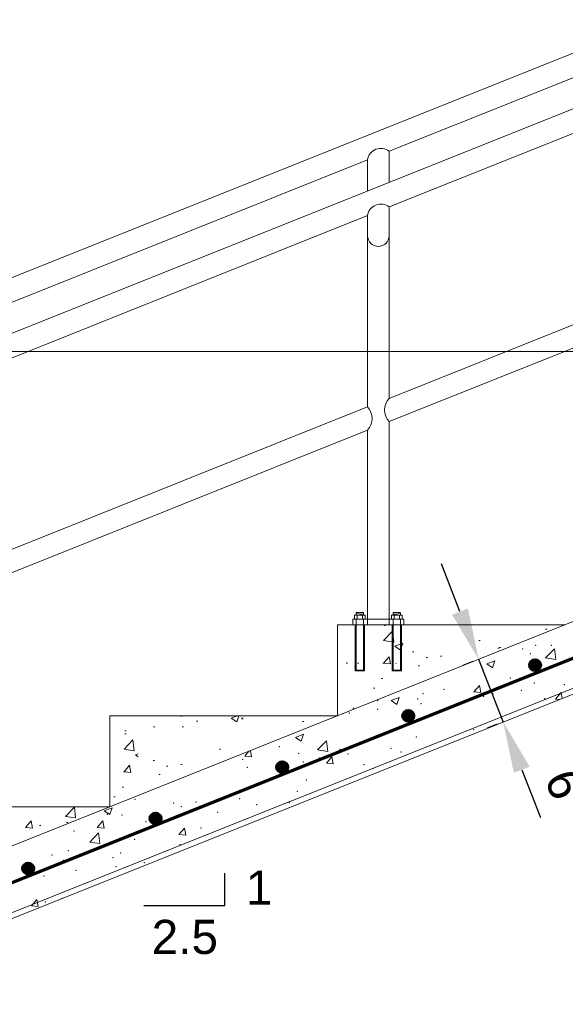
# Model space of a CAD drawing. Header units: feet. Extents: x -981 to -621, y 39 to 285.
# Tile 7 of 19: x -910 to -886, y 208 to 251. Entities that reach past the tile are written whole.
import ezdxf

# ---------------------------------------------------------------- set-up
doc = ezdxf.new("R2010")
doc.units = ezdxf.units.FT
doc.header["$MEASUREMENT"] = 0
doc.linetypes.add('( Border )', pattern=[21.012, 6, -3, 6, -3, 0.012, -3])
doc.linetypes.add('( Dashed )', pattern=[9, 6, -3])
doc.layers.get('DefPoints').update_dxf_attribs({"lineweight": 0})
for name, color, linetype, lineweight in [('C-Detl-Grph-Wt 0', 4, 'Continuous', 0), ('G-ANNO-DIMS', 2, 'Continuous', 0), ('G-ANNO-NOTE', 4, '( Border )', 30), ('G-ANNO-PATT', 250, 'Continuous', 0), ('G-GRID-COOR', 2, 'Continuous', 13), ('S-REIN-RBAR', 1, 'Continuous', 70)]:
    doc.layers.add(name, color=color, linetype=linetype, lineweight=lineweight)
doc.layers.add('G-ANNO-NPLT', color=2, linetype='Continuous', lineweight=0, plot=False)
doc.styles.add("AEC_AC_05ArchDims-CC_1_1'", font='arial.ttf', dxfattribs={"height": 1.5})
doc.styles.add('Style-Arial', font='arial.ttf')
doc.dimstyles.new("AEC_AC_05_Arch-Dims_1_1'", dxfattribs={"dimtxt": 1.5, "dimasz": 2.25, "dimexe": 0.75, "dimexo": 0.75, "dimgap": 0.75, "dimtad": 1, "dimdec": 4, "dimzin": 15, "dimdsep": 46, "dimlunit": 4, "dimtxsty": "AEC_AC_05ArchDims-CC_1_1'", "dimcen": 0.09, "dimclrd": 256, "dimclre": 256, "dimazin": 2, "dimtfac": 0.7, "dimtdec": 4, "dimtix": 1, "dimtmove": 1, "dimatfit": 3, "dimfxl": 1, "dimfrac": 1, "dimtolj": 1, "dimtzin": 15, "dimlwd": 30, "dimlwe": 30, "dimarcsym": 0})

# ---------------------------------------------------------------- blocks, each defined once
blk = doc.blocks.new('*D72')
at = {"layer": 'DefPoints', "color": 0, "transparency": 16777216}
for p in [(-935.558, 269.862, 0), (-855.484, 260.269, 0), (-935.558, 208.705, 0)]:
    blk.add_point(p, dxfattribs=at)
at = {"layer": 'G-ANNO-DIMS', "lineweight": 30, "transparency": 16777216}
for p, q in [((-935.558, 209.455, 0), (-935.558, 270.612, 0)), ((-855.484, 261.019, 0), (-855.484, 270.612, 0)), ((-857.734, 269.862, 0), (-933.308, 269.862, 0))]:
    blk.add_line(p, q, dxfattribs=at)
at = {"layer": 'G-ANNO-DIMS', "transparency": 16777216}
for points in [[(-933.308, 270.237, 0), (-933.308, 269.487, 0), (-935.558, 269.862, 0)], [(-857.734, 270.237, 0), (-857.734, 269.487, 0), (-855.484, 269.862, 0)]]:
    blk.add_solid(points, dxfattribs=at)
at = {"layer": 'G-ANNO-DIMS', "color": 0, "lineweight": 30, "transparency": 16777216, "insert": (-895.521, 271.596, 0), "char_height": 1.5, "attachment_point": 5, "style": "AEC_AC_05ArchDims-CC_1_1'"}
blk.add_mtext('\\A1;DIKE INTERIOR TREADS (SEE TABLE)', dxfattribs=at)
blk = doc.blocks.new('*D78')
at = {"layer": 'DefPoints', "color": 0, "transparency": 16777216}
for p in [(-888.931, 223.356, 0), (-887.853, 220.6, 0), (-888.294, 220.427, 0)]:
    blk.add_point(p, dxfattribs=at)
at = {"layer": 'G-ANNO-DIMS', "lineweight": 30, "transparency": 16777216}
for p, q in [((-890.19, 225.28, 0), (-891.009, 227.376, 0)), ((-889.371, 223.184, 0), (-888.294, 220.427, 0)), ((-889.629, 223.083, 0), (-890.07, 222.911, 0)), ((-888.552, 220.327, 0), (-888.992, 220.154, 0)), ((-887.475, 218.332, 0), (-886.656, 216.236, 0))]:
    blk.add_line(p, q, dxfattribs=at)
at = {"layer": 'G-ANNO-DIMS', "transparency": 16777216}
for points in [[(-889.841, 225.416, 0), (-890.54, 225.143, 0), (-889.371, 223.184, 0)], [(-887.126, 218.468, 0), (-887.824, 218.195, 0), (-888.294, 220.427, 0)]]:
    blk.add_solid(points, dxfattribs=at)
at = {"layer": 'G-ANNO-DIMS', "color": 0, "lineweight": 30, "transparency": 16777216, "insert": (-885.46, 217.342, 0), "char_height": 1.5, "attachment_point": 5, "rotation": 291.3471, "style": "AEC_AC_05ArchDims-CC_1_1'"}
blk.add_mtext('\\A1;6"', dxfattribs=at)

msp = doc.modelspace()

# ---------------------------------------------------------------- hatches: boundary and pattern name
at = {"layer": 'G-ANNO-PATT'}
h = msp.add_hatch(dxfattribs=at)
h.set_pattern_fill('AR-CONC', color=256, style=0, pattern_type=2)
h.set_pattern_definition([(50, (-893.548, 223.0037), (3.5863, -0.3138), [0.375, -4.125]), (355, (-893.548, 223.0037), (-0.6938, 3.761), [0.3, -3.3]), (100.45, (-893.249, 222.9775), (2.8925, 3.4472), [0.3187, -3.5057]), (46.184, (-893.548, 224.0037), (5.3362, -0.8276), [0.5625, -6.1875]), (96.636, (-893.1033, 223.9347), (4.6733, 4.8706), [0.478, -5.2586]), (351.184, (-893.548, 224.0037), (4.6733, 4.8706), [0.45, -4.95]), (21, (-893.048, 223.7537), (2.9845, -2.0131), [0.375, -4.125]), (326, (-893.048, 223.7537), (1.2166, 3.6258), [0.3, -3.3]), (71.45, (-892.7993, 223.586), (4.2011, 1.6127), [0.3187, -3.5057]), (37.5, (-893.548, 223.0037), (0.0608, 1.66447), [0, -3.26, 0, -3.35, 0, -3.3125]), (7.5, (-893.548, 223.0037), (1.31535, 1.97206), [0, -1.91, 0, -3.185, 0, -1.2625]), (327.5, (-894.663, 223.0037), (2.66911, -0.11277), [0, -1.25, 0, -3.9, 0, -5.175]), (317.5, (-895.163, 223.0037), (2.91593, 0.5005), [0, -1.625, 0, -2.59, 0, -3.675])])
h.paths.add_polyline_path([(-885.56473, 224.70332), (-895.56339, 224.70332), (-895.56339, 220.70385)])
h = msp.add_hatch(dxfattribs=at)
h.set_pattern_fill('AR-CONC', color=256, style=0, pattern_type=2)
h.set_pattern_definition([(50, (-904.9457, 218.236), (3.5863, -0.3138), [0.375, -4.125]), (355, (-904.9457, 218.236), (-0.6938, 3.761), [0.3, -3.3]), (100.45, (-904.647, 218.21), (2.8925, 3.4472), [0.3187, -3.5057]), (46.184, (-904.9457, 219.236), (5.3362, -0.8276), [0.5625, -6.1875]), (96.636, (-904.501, 219.167), (4.6733, 4.8706), [0.478, -5.2586]), (351.184, (-904.9457, 219.236), (4.6733, 4.8706), [0.45, -4.95]), (21, (-904.4457, 218.986), (2.9845, -2.0131), [0.375, -4.125]), (326, (-904.4457, 218.986), (1.2166, 3.6258), [0.3, -3.3]), (71.45, (-904.197, 218.8183), (4.2011, 1.6127), [0.3187, -3.5057]), (37.5, (-904.9457, 218.2361), (0.0608, 1.66447), [0, -3.26, 0, -3.35, 0, -3.3125]), (7.5, (-904.9457, 218.2361), (1.31535, 1.97206), [0, -1.91, 0, -3.185, 0, -1.2625]), (327.5, (-906.0607, 218.2361), (2.66911, -0.11277), [0, -1.25, 0, -3.9, 0, -5.175]), (317.5, (-906.5607, 218.236), (2.91593, 0.50052), [0, -1.625, 0, -2.59, 0, -3.675])])
h.paths.add_polyline_path([(-895.56339, 220.70385), (-901.34712, 220.70385), (-901.85811, 220.70385), (-901.85811, 218.67043), (-902.259, 218.67043), (-902.259, 220.70385), (-902.61245, 220.70385), (-903.56233, 220.70385), (-903.91715, 220.70385), (-903.91715, 218.67049), (-904.31804, 218.67049), (-904.31804, 220.70385), (-904.82816, 220.70385), (-905.56206, 220.70385), (-905.56206, 216.70438), (-905.56206, 216.70437)])
h = msp.add_hatch(dxfattribs=at)
h.set_pattern_fill('AR-CONC', color=256, style=0, pattern_type=2)
h.set_pattern_definition([(50, (-912.8553, 216.1104), (3.5863, -0.3138), [0.375, -4.125]), (355, (-912.8553, 216.1104), (-0.6938, 3.761), [0.3, -3.3]), (100.45, (-912.5565, 216.0842), (2.8925, 3.4472), [0.3187, -3.5057]), (46.184, (-912.8553, 217.1104), (5.3362, -0.8276), [0.5625, -6.1875]), (96.636, (-912.4106, 217.0414), (4.6733, 4.8706), [0.478, -5.2586]), (351.184, (-912.8553, 217.1104), (4.6733, 4.8706), [0.45, -4.95]), (21, (-912.3553, 216.8604), (2.9845, -2.0131), [0.375, -4.125]), (326, (-912.3553, 216.8604), (1.2166, 3.6258), [0.3, -3.3]), (71.45, (-912.1066, 216.6926), (4.2011, 1.6127), [0.3187, -3.5057]), (37.5, (-912.8553, 216.1104), (0.0608, 1.66447), [0, -3.26, 0, -3.35, 0, -3.3125]), (7.5, (-912.8553, 216.1104), (1.31535, 1.97206), [0, -1.91, 0, -3.185, 0, -1.2625]), (327.5, (-913.9703, 216.1104), (2.66911, -0.11277), [0, -1.25, 0, -3.9, 0, -5.175]), (317.5, (-914.4703, 216.1104), (2.91593, 0.5005), [0, -1.625, 0, -2.59, 0, -3.675])])
h.paths.add_polyline_path([(-905.56206, 216.70437), (-905.56206, 216.70438), (-915.56074, 216.70438), (-915.56074, 212.70491), (-915.56073, 212.7049)])

# ---------------------------------------------------------------- linework, layer by layer
at = {"layer": 'C-Detl-Grph-Wt 0'}
for p, q in [((-932.98948, 230.69891, 0), (-865.80733, 257.57184, 0)), ((-944.22215, 223.75744, 0), (-865.84023, 255.11029, 0)), ((-893.30219, 245.49591, 0), (-874.25471, 253.11491, 0)), ((-893.30218, 243.04733, 0), (-874.25471, 250.66635, 0)), ((-893.30218, 245.4959, 0), (-893.30218, 244.12547, 0)), ((-913.29953, 237.49696, 0), (-894.25206, 245.11596, 0)), ((-894.25206, 245.11595, 0), (-894.25206, 243.74551, 0)), ((-893.30218, 243.04753, 0), (-893.30218, 234.64377, 0)), ((-894.25206, 242.66744, 0), (-913.29953, 235.04849, 0)), ((-894.25206, 242.66758, 0), (-894.25193, 234.26361, 0)), ((-874.25459, 242.26256, 0), (-893.30254, 234.64338, 0)), ((-874.25471, 241.23962, 0), (-893.30218, 233.62057, 0)), ((-855.56875, 236.70173, 0), (-935.55802, 204.70597, 0)), ((-913.2999, 226.64442, 0), (-894.25194, 234.26363, 0)), ((-931.79855, 203.2803, 0), (-855.14422, 233.94212, 0)), ((-931.55855, 203.11781, 0), (-855.098, 233.70212, 0)), ((-893.30218, 233.62088, 0), (-893.30218, 224.70332, 0)), ((-913.29953, 225.62168, 0), (-894.25206, 233.24063, 0)), ((-894.25206, 233.24094, 0), (-894.25206, 224.70332, 0)), ((-892.65187, 224.94066, 0), (-894.90187, 224.94066, 0)), ((-894.90187, 224.94066, 0), (-894.90187, 224.70332, 0)), ((-894.82671, 225.12732, 0), (-894.82671, 224.94066, 0)), ((-894.82671, 225.12732, 0), (-894.35203, 225.12732, 0)), ((-894.7476, 225.24237, 0), (-894.43114, 225.24237, 0)), ((-894.7476, 225.24237, 0), (-894.7476, 225.12732, 0)), ((-894.7476, 225.19413, 0), (-894.43114, 225.24037, 0)), ((-894.7476, 224.94066, 0), (-894.7476, 224.69869, 0)), ((-894.71123, 225.12732, 0), (-894.71123, 224.94066, 0)), ((-894.70029, 225.12732, 0), (-894.43114, 225.18238, 0)), ((-894.47332, 225.12732, 0), (-894.47332, 224.94066, 0)), ((-894.43114, 225.24237, 0), (-894.43114, 225.13382, 0)), ((-894.43114, 224.94066, 0), (-894.43114, 224.7055, 0)), ((-894.35203, 225.12732, 0), (-894.35203, 224.94066, 0)), ((-893.20171, 225.12732, 0), (-893.20171, 224.94066, 0)), ((-892.72703, 225.12732, 0), (-893.20171, 225.12732, 0)), ((-892.80614, 225.24237, 0), (-893.1226, 225.24237, 0)), ((-893.1226, 225.24237, 0), (-893.1226, 225.13382, 0)), ((-892.80614, 225.19413, 0), (-893.1226, 225.24037, 0)), ((-892.85345, 225.12732, 0), (-893.1226, 225.18238, 0)), ((-893.1226, 224.94066, 0), (-893.1226, 224.7055, 0)), ((-893.08042, 225.12732, 0), (-893.08042, 224.94066, 0)), ((-892.84251, 225.12732, 0), (-892.84251, 224.94066, 0)), ((-892.80614, 225.24237, 0), (-892.80614, 225.12732, 0)), ((-892.80614, 224.94066, 0), (-892.80614, 224.69869, 0)), ((-892.72703, 225.12732, 0), (-892.72703, 224.94066, 0)), ((-892.65187, 224.94066, 0), (-892.65187, 224.70332, 0)), ((-895.56339, 224.70332, 0), (-895.56339, 220.70385, 0)), ((-885.56471, 224.70332, 0), (-895.56339, 224.70332, 0)), ((-894.79128, 224.70332, 0), (-894.79128, 222.66996, 0)), ((-894.7476, 224.68507, 0), (-894.7476, 222.71071, 0)), ((-894.43114, 224.69188, 0), (-894.43114, 222.71071, 0)), ((-894.3904, 224.70332, 0), (-894.3904, 222.66996, 0)), ((-893.16334, 224.70332, 0), (-893.16334, 222.66996, 0)), ((-893.1226, 224.69188, 0), (-893.1226, 222.71071, 0)), ((-892.80614, 224.68507, 0), (-892.80614, 222.71071, 0)), ((-892.76246, 224.70332, 0), (-892.76246, 222.66996, 0)), ((-894.7476, 222.71071, 0), (-894.43114, 222.71071, 0)), ((-892.80614, 222.71071, 0), (-893.1226, 222.71071, 0)), ((-894.79128, 222.66996, 0), (-894.3904, 222.66996, 0)), ((-892.76246, 222.66996, 0), (-893.16334, 222.66996, 0)), ((-895.56339, 220.70385, 0), (-905.56206, 220.70385, 0)), ((-905.56206, 220.70385, 0), (-905.56206, 216.70438, 0)), ((-905.56206, 216.70438, 0), (-915.56074, 216.70438, 0))]:
    msp.add_line(p, q, dxfattribs=at)
at = {"layer": 'C-Detl-Grph-Wt 0', "extrusion": (0, 0, -1)}
for centre, radius, start, end in [((893.66855, 245.0345, 0), 0.58917, 7.946655, 128.450494), ((893.66855, 242.58613, 0), 0.58917, 7.946655, 128.450494), ((892.74181, 234.13233, 0), 0.75868, 317.614066, 42.385935)]:
    msp.add_arc(centre, radius, start, end, dxfattribs=at)
at = {"layer": 'C-Detl-Grph-Wt 0'}
for centre, radius, start, end in [((-893.77712, 241.78697, 0), 0.47494, 180, 0), ((-894.81234, 233.75235, 0), 0.75859, 317.611094, 42.388907)]:
    msp.add_arc(centre, radius, start, end, dxfattribs=at)
at = {"layer": 'G-ANNO-NOTE', "elevation": 0, "flags": 128}
msp.add_lwpolyline([(-904.08074, 212.36569), (-900.51715, 212.36569), (-900.51715, 213.79113)], dxfattribs=at)
at = {"layer": 'G-ANNO-NPLT'}
msp.add_3dface([(-620.8441, 285.13311, -3.51772), (-980.8441, 285.13311, -3.51772), (-980.8441, 39.13311, -3.51772), (-620.8441, 39.13311, -3.51772)], dxfattribs=at)
at = {"layer": 'G-ANNO-PATT'}
for p, q in [((-886.43205, 223.24239, 0), (-886.04261, 223.64827, 0)), ((-885.98736, 223.17344, 0), (-886.0426, 223.64829, 0)), ((-886.43204, 223.2424, 0), (-885.98735, 223.17343, 0)), ((-892.98969, 223.00653), (-893.02185, 223.00371)), ((-892.98968, 223.00653), (-892.996, 223.01406)), ((-889.01016, 222.97847, 0), (-888.66007, 223.11286, 0)), ((-889.01016, 222.97847, 0), (-888.76145, 222.81072, 0)), ((-888.76146, 222.81071, 0), (-888.66008, 223.11286, 0)), ((-889.57797, 221.75123, 0), (-889.33692, 222.0385, 0)), ((-889.27912, 221.72508, 0), (-889.33693, 222.0385, 0)), ((-893.21127, 221.36582, 0), (-892.86118, 221.5002, 0)), ((-892.96257, 221.19806, 0), (-892.86119, 221.5002, 0)), ((-889.57797, 221.75123, 0), (-889.27911, 221.72509, 0)), ((-885.99167, 221.43747, 0), (-885.75062, 221.72474, 0)), ((-885.99167, 221.43747, 0), (-885.8012, 221.42081, 0)), ((-885.70189, 221.46053, 0), (-885.75063, 221.72474, 0)), ((-893.21127, 221.36582, 0), (-892.96256, 221.19806, 0)), ((-897.41239, 219.75316, 0), (-897.06229, 219.88755, 0)), ((-897.41239, 219.75316, 0), (-897.16368, 219.5854, 0)), ((-897.16368, 219.5854, 0), (-897.0623, 219.88755, 0)), ((-896.44157, 219.19939, 0), (-896.05212, 219.60527, 0)), ((-895.99687, 219.13044, 0), (-896.05211, 219.60529, 0)), ((-899.64312, 218.93155, 0), (-899.34426, 218.90541, 0)), ((-899.64311, 218.93155, 0), (-899.46578, 219.14289, 0)), ((-899.34426, 218.9054, 0), (-899.39341, 219.17183, 0)), ((-896.44155, 219.1994, 0), (-895.99687, 219.13044, 0)), ((-896.05681, 218.61779, 0), (-895.81577, 218.90506, 0)), ((-895.75796, 218.59164, 0), (-895.81578, 218.90506, 0)), ((-896.05682, 218.61779, 0), (-895.75796, 218.59165, 0)), ((-905.81461, 216.52785, 0), (-905.46452, 216.66224, 0)), ((-905.56591, 216.36009, 0), (-905.46452, 216.66223, 0)), ((-905.81461, 216.52785, 0), (-905.5659, 216.36009, 0)), ((-906.12196, 215.79811, 0), (-905.88091, 216.08538, 0)), ((-906.12196, 215.79811, 0), (-905.8231, 215.77197, 0)), ((-905.82311, 215.77196, 0), (-905.88092, 216.08538, 0)), ((-906.45108, 215.15639, 0), (-906.06164, 215.56228, 0)), ((-906.00639, 215.08745, 0), (-906.06163, 215.5623, 0)), ((-902.53566, 215.48435, 0), (-902.29461, 215.77162, 0)), ((-902.53566, 215.48435, 0), (-902.2368, 215.45821, 0)), ((-902.23681, 215.4582, 0), (-902.29462, 215.77162, 0)), ((-906.45107, 215.15641, 0), (-906.00638, 215.08744, 0)), ((-909.01451, 212.35091, 0), (-908.71565, 212.32477, 0)), ((-909.0145, 212.35091, 0), (-908.77346, 212.63818, 0)), ((-908.71565, 212.32476, 0), (-908.77347, 212.63818, 0))]:
    msp.add_line(p, q, dxfattribs=at)
for p in [(-887.43214, 223.62836, 0), (-886.86812, 223.80006, 0), (-886.18045, 223.79315, 0), (-887.09628, 223.43036, 0), (-887.97742, 222.3607, 0), (-890.89336, 221.86017, 0), (-886.92892, 222.13559, 0), (-885.60213, 222.07039, 0), (-892.05139, 221.44061, 0), (-891.81439, 221.67321, 0), (-889.52586, 221.76071, 0), (-889.14528, 221.56044, 0), (-888.74749, 221.6563, 0), (-887.49579, 221.82109, 0), (-886.47617, 221.44767, 0), (-893.80929, 221.35965, 0), (-893.7989, 220.99127, 0), (-891.90524, 221.24057, 0), (-895.0506, 220.82648, 0), (-892.11219, 219.77614, 0), (-889.58665, 220.09624, 0), (-898.12629, 219.34379, 0), (-894.67937, 219.42409, 0), (-893.22059, 219.26851, 0), (-897.2763, 219.04921, 0), (-896.36595, 218.85442, 0), (-895.45718, 219.23101, 0), (-895.11425, 219.01921, 0), (-892.78806, 219.11824, 0), (-899.74116, 218.78494, 0), (-899.5237, 218.43869, 0), (-897.07205, 218.67216, 0), (-894.40294, 218.55939, 0), (-894.01572, 218.37633, 0), (-896.93165, 217.87581, 0), (-897.3371, 217.38474, 0), (-904.45927, 217.02779, 0), (-902.76352, 216.87476, 0), (-902.42982, 216.71259, 0), (-901.79016, 216.91502, 0), (-899.86264, 217.06465, 0), (-899.12105, 216.80224, 0), (-897.6813, 216.88236, 0), (-905.67945, 216.37423, 0), (-905.02675, 216.33771, 0), (-902.73271, 216.21733, 0), (-900.83905, 216.46664, 0), (-903.98441, 216.05254, 0), (-907.14216, 215.63682, 0), (-901.56544, 215.77692, 0), (-904.48137, 215.2764, 0), (-902.49062, 215.04812, 0), (-908.10206, 214.58559, 0), (-907.3973, 214.77587, 0), (-905.08755, 214.67324, 0), (-907.61309, 214.35315, 0), (-905.43295, 214.47281, 0), (-905.29976, 214.08048, 0), (-904.04806, 214.24527, 0), (-908.45751, 213.66476, 0), (-907.04782, 213.91396, 0), (-908.40368, 212.52557, 0), (-907.67389, 212.68868, 0)]:
    msp.add_point(p, dxfattribs=at)
at = {"layer": 'G-GRID-COOR', "linetype": '( Dashed )', "ltscale": 0.25}
for p, q in [((-757.58186, 236.70173, 0), (-935.55802, 236.70173, 0)), ((-935.47316, 236.70173, 0), (-757.497, 236.70173, 0))]:
    msp.add_line(p, q, dxfattribs=at)
at = {"layer": 'S-REIN-RBAR', "linetype": 'Continuous'}
msp.add_line((-855.95351, 234.93234, 0), (-933.50161, 203.91302, 0), dxfattribs=at)
at = {"layer": 'S-REIN-RBAR'}
for p, q in [((-886.99408, 223.13652, 0), (-886.96846, 222.70114, 0)), ((-886.9864, 223.1399, 0), (-886.96046, 222.69865, 0)), ((-886.97877, 223.1429, 0), (-886.95259, 222.69652, 0)), ((-886.97115, 223.14559, 0), (-886.94459, 222.69465, 0)), ((-886.9634, 223.14815, 0), (-886.93672, 222.69308, 0)), ((-886.95571, 223.15034, 0), (-886.92878, 222.69177, 0)), ((-886.94809, 223.15221, 0), (-886.92091, 222.69083, 0)), ((-886.94034, 223.15383, 0), (-886.91297, 222.69008, 0)), ((-886.93253, 223.15527, 0), (-886.90516, 222.68958, 0)), ((-886.92484, 223.1564, 0), (-886.89735, 222.68946, 0)), ((-886.91703, 223.15721, 0), (-886.88954, 222.68952, 0)), ((-886.90922, 223.15777, 0), (-886.88172, 222.68983, 0)), ((-886.90147, 223.15815, 0), (-886.87391, 222.69046, 0)), ((-886.89366, 223.15815, 0), (-886.8661, 222.69127, 0)), ((-886.88579, 223.15802, 0), (-886.85835, 222.6924, 0)), ((-886.87791, 223.15758, 0), (-886.8506, 222.69377, 0)), ((-886.87004, 223.15677, 0), (-886.84285, 222.6954, 0)), ((-886.8621, 223.15577, 0), (-886.83517, 222.69727, 0)), ((-886.85423, 223.15452, 0), (-886.82748, 222.69958, 0)), ((-886.84629, 223.15302, 0), (-886.8198, 222.70196, 0)), ((-886.83829, 223.15115, 0), (-886.81211, 222.70471, 0)), ((-886.83042, 223.14902, 0), (-886.80448, 222.70783, 0)), ((-886.82248, 223.14665, 0), (-886.7968, 222.71121, 0)), ((-886.81448, 223.14384, 0), (-886.78924, 222.71489, 0)), ((-886.80648, 223.14065, 0), (-886.78161, 222.71889, 0)), ((-886.79842, 223.13715, 0), (-886.77411, 222.72333, 0)), ((-887.12525, 222.97048, 0), (-887.11807, 222.85063, 0)), ((-887.11876, 222.99498, 0), (-887.10888, 222.827, 0)), ((-887.11201, 223.01342, 0), (-887.10001, 222.80938, 0)), ((-887.10507, 223.02866, 0), (-887.09138, 222.79513, 0)), ((-887.09801, 223.04172, 0), (-887.08276, 222.78301, 0)), ((-887.09088, 223.05322, 0), (-887.07445, 222.77239, 0)), ((-887.0837, 223.06341, 0), (-887.06595, 222.76314, 0)), ((-887.07639, 223.07278, 0), (-887.0577, 222.75464, 0)), ((-887.06914, 223.08128, 0), (-887.04945, 222.74714, 0)), ((-887.0617, 223.08903, 0), (-887.0412, 222.74026, 0)), ((-887.05426, 223.09622, 0), (-887.03302, 222.73402, 0)), ((-887.04689, 223.10284, 0), (-887.02483, 222.72839, 0)), ((-887.03939, 223.10878, 0), (-887.01671, 222.72327, 0)), ((-887.03195, 223.1144, 0), (-887.00865, 222.71858, 0)), ((-887.02433, 223.11953, 0), (-887.00052, 222.71439, 0)), ((-887.01683, 223.12428, 0), (-886.99246, 222.71046, 0)), ((-887.00927, 223.12865, 0), (-886.98446, 222.70702, 0)), ((-887.00165, 223.13278, 0), (-886.9764, 222.70389, 0)), ((-886.79036, 223.13334, 0), (-886.76655, 222.72808, 0)), ((-886.7823, 223.12909, 0), (-886.75905, 222.73327, 0)), ((-886.77418, 223.1244, 0), (-886.75149, 222.73889, 0)), ((-886.76605, 223.11921, 0), (-886.74406, 222.74495, 0)), ((-886.75787, 223.11365, 0), (-886.73662, 222.75145, 0)), ((-886.74974, 223.10747, 0), (-886.72918, 222.75857, 0)), ((-886.74143, 223.10065, 0), (-886.72187, 222.76632, 0)), ((-886.73318, 223.09297, 0), (-886.7145, 222.77482, 0)), ((-886.72493, 223.08459, 0), (-886.70719, 222.78407, 0)), ((-886.7165, 223.07528, 0), (-886.7, 222.79451, 0)), ((-886.70812, 223.06466, 0), (-886.69287, 222.80594, 0)), ((-886.6995, 223.05254, 0), (-886.68581, 222.819, 0)), ((-886.69087, 223.03816, 0), (-886.67888, 222.83425, 0)), ((-886.68206, 223.02073, 0), (-886.67213, 222.85262, 0)), ((-886.67281, 222.99704, 0), (-886.66582, 222.87725, 0)), ((-892.69039, 220.7444, 0), (-892.68321, 220.62455, 0)), ((-892.68389, 220.7689, 0), (-892.67402, 220.60092, 0)), ((-892.67714, 220.78734, 0), (-892.66515, 220.5833, 0)), ((-892.67021, 220.80258, 0), (-892.65652, 220.56905, 0)), ((-892.66315, 220.81564, 0), (-892.6479, 220.55693, 0)), ((-892.65602, 220.82714, 0), (-892.63959, 220.54631, 0)), ((-892.64884, 220.83733, 0), (-892.63109, 220.53706, 0)), ((-892.64152, 220.8467, 0), (-892.62284, 220.52856, 0)), ((-892.63427, 220.8552, 0), (-892.61459, 220.52106, 0)), ((-892.62684, 220.86295, 0), (-892.60634, 220.51418, 0)), ((-892.6194, 220.87014, 0), (-892.59815, 220.50794, 0)), ((-892.61203, 220.87676, 0), (-892.58997, 220.50231, 0)), ((-892.60453, 220.8827, 0), (-892.58184, 220.49719, 0)), ((-892.59709, 220.88832, 0), (-892.57378, 220.4925, 0)), ((-892.58947, 220.89345, 0), (-892.56566, 220.48831, 0)), ((-892.58197, 220.8982, 0), (-892.5576, 220.48438, 0)), ((-892.57441, 220.90257, 0), (-892.5496, 220.48094, 0)), ((-892.56678, 220.9067, 0), (-892.54154, 220.47781, 0)), ((-892.55922, 220.91044, 0), (-892.5336, 220.47506, 0)), ((-892.55154, 220.91382, 0), (-892.5256, 220.47257, 0)), ((-892.54391, 220.91682, 0), (-892.51773, 220.47044, 0)), ((-892.53629, 220.91951, 0), (-892.50973, 220.46857, 0)), ((-892.52854, 220.92207, 0), (-892.50185, 220.467, 0)), ((-892.52085, 220.92426, 0), (-892.49392, 220.46569, 0)), ((-892.51323, 220.92613, 0), (-892.48604, 220.46475, 0)), ((-892.50548, 220.92775, 0), (-892.47811, 220.464, 0)), ((-892.49767, 220.92919, 0), (-892.4703, 220.4635, 0)), ((-892.48998, 220.93032, 0), (-892.46248, 220.46338, 0)), ((-892.48217, 220.93113, 0), (-892.45467, 220.46344, 0)), ((-892.47436, 220.93169, 0), (-892.44686, 220.46375, 0)), ((-892.46661, 220.93207, 0), (-892.43905, 220.46438, 0)), ((-892.4588, 220.93207, 0), (-892.43124, 220.46519, 0)), ((-892.45092, 220.93194, 0), (-892.42349, 220.46632, 0)), ((-892.44305, 220.9315, 0), (-892.41574, 220.46769, 0)), ((-892.43518, 220.93069, 0), (-892.40799, 220.46932, 0)), ((-892.42724, 220.92969, 0), (-892.40031, 220.47119, 0)), ((-892.41937, 220.92844, 0), (-892.39262, 220.4735, 0)), ((-892.41143, 220.92694, 0), (-892.38493, 220.47588, 0)), ((-892.40343, 220.92507, 0), (-892.37725, 220.47863, 0)), ((-892.39556, 220.92294, 0), (-892.36962, 220.48175, 0)), ((-892.38762, 220.92057, 0), (-892.36194, 220.48513, 0)), ((-892.37962, 220.91776, 0), (-892.35437, 220.48881, 0)), ((-892.37162, 220.91457, 0), (-892.34675, 220.49281, 0)), ((-892.36356, 220.91107, 0), (-892.33925, 220.49725, 0)), ((-892.3555, 220.90726, 0), (-892.33169, 220.502, 0)), ((-892.34744, 220.90301, 0), (-892.32419, 220.50719, 0)), ((-892.33931, 220.89832, 0), (-892.31663, 220.51281, 0)), ((-892.33119, 220.89313, 0), (-892.30919, 220.51887, 0)), ((-892.323, 220.88757, 0), (-892.30176, 220.52537, 0)), ((-892.31488, 220.88139, 0), (-892.29432, 220.53249, 0)), ((-892.30657, 220.87457, 0), (-892.28701, 220.54024, 0)), ((-892.29832, 220.86689, 0), (-892.27963, 220.54874, 0)), ((-892.29007, 220.85851, 0), (-892.27232, 220.55799, 0)), ((-892.28163, 220.8492, 0), (-892.26514, 220.56843, 0)), ((-892.27326, 220.83858, 0), (-892.25801, 220.57986, 0)), ((-892.26464, 220.82646, 0), (-892.25095, 220.59292, 0)), ((-892.25601, 220.81208, 0), (-892.24401, 220.60817, 0)), ((-892.2472, 220.79465, 0), (-892.23726, 220.62654, 0)), ((-892.23795, 220.77096, 0), (-892.23095, 220.65117, 0)), ((-898.22685, 218.49295, 0), (-898.21966, 218.37309, 0)), ((-898.22035, 218.51745, 0), (-898.21047, 218.34947, 0)), ((-898.2136, 218.53588, 0), (-898.2016, 218.33185, 0)), ((-898.20666, 218.55113, 0), (-898.19298, 218.3176, 0)), ((-898.1996, 218.56419, 0), (-898.18435, 218.30548, 0)), ((-898.19248, 218.57569, 0), (-898.17604, 218.29485, 0)), ((-898.18529, 218.58588, 0), (-898.16754, 218.28561, 0)), ((-898.17798, 218.59525, 0), (-898.15929, 218.27711, 0)), ((-898.17073, 218.60375, 0), (-898.15104, 218.26961, 0)), ((-898.16329, 218.6115, 0), (-898.14279, 218.26273, 0)), ((-898.15586, 218.61869, 0), (-898.13461, 218.25648, 0)), ((-898.14848, 218.62531, 0), (-898.12642, 218.25086, 0)), ((-898.14098, 218.63125, 0), (-898.1183, 218.24574, 0)), ((-898.13355, 218.63687, 0), (-898.11024, 218.24105, 0)), ((-898.12592, 218.642, 0), (-898.10211, 218.23686, 0)), ((-898.11842, 218.64674, 0), (-898.09405, 218.23292, 0)), ((-898.11086, 218.65112, 0), (-898.08605, 218.22949, 0)), ((-898.10324, 218.65524, 0), (-898.07799, 218.22636, 0)), ((-898.09568, 218.65899, 0), (-898.07005, 218.22361, 0)), ((-898.08799, 218.66237, 0), (-898.06206, 218.22111, 0)), ((-898.08037, 218.66537, 0), (-898.05418, 218.21899, 0)), ((-898.07274, 218.66805, 0), (-898.04618, 218.21711, 0)), ((-898.06499, 218.67062, 0), (-898.03831, 218.21555, 0)), ((-898.05731, 218.6728, 0), (-898.03037, 218.21424, 0)), ((-898.04968, 218.67468, 0), (-898.0225, 218.2133, 0)), ((-898.04193, 218.6763, 0), (-898.01456, 218.21255, 0)), ((-898.03412, 218.67774, 0), (-898.00675, 218.21205, 0)), ((-898.02643, 218.67887, 0), (-897.99894, 218.21193, 0)), ((-898.01862, 218.67968, 0), (-897.99113, 218.21199, 0)), ((-898.01081, 218.68024, 0), (-897.98332, 218.2123, 0)), ((-898.00306, 218.68062, 0), (-897.9755, 218.21293, 0)), ((-897.99525, 218.68062, 0), (-897.96769, 218.21374, 0)), ((-897.98738, 218.68049, 0), (-897.95994, 218.21486, 0)), ((-897.9795, 218.68005, 0), (-897.95219, 218.21624, 0)), ((-897.97163, 218.67924, 0), (-897.94445, 218.21786, 0)), ((-897.96369, 218.67824, 0), (-897.93676, 218.21974, 0)), ((-897.95582, 218.67699, 0), (-897.92907, 218.22205, 0)), ((-897.94788, 218.67549, 0), (-897.92139, 218.22443, 0)), ((-897.93988, 218.67362, 0), (-897.9137, 218.22718, 0)), ((-897.93201, 218.67149, 0), (-897.90608, 218.2303, 0)), ((-897.92407, 218.66912, 0), (-897.89839, 218.23367, 0)), ((-897.91607, 218.6663, 0), (-897.89083, 218.23736, 0)), ((-897.90808, 218.66312, 0), (-897.8832, 218.24136, 0)), ((-897.90001, 218.65962, 0), (-897.8757, 218.2458, 0)), ((-897.89195, 218.65581, 0), (-897.86814, 218.25055, 0)), ((-897.88389, 218.65156, 0), (-897.86064, 218.25573, 0)), ((-897.87577, 218.64687, 0), (-897.85308, 218.26136, 0)), ((-897.86764, 218.64168, 0), (-897.84565, 218.26742, 0)), ((-897.85946, 218.63612, 0), (-897.83821, 218.27392, 0)), ((-897.85133, 218.62993, 0), (-897.83077, 218.28104, 0)), ((-897.84302, 218.62312, 0), (-897.82346, 218.28879, 0)), ((-897.83477, 218.61544, 0), (-897.81609, 218.29729, 0)), ((-897.82652, 218.60706, 0), (-897.80878, 218.30654, 0)), ((-897.81809, 218.59775, 0), (-897.80159, 218.31698, 0)), ((-897.80971, 218.58713, 0), (-897.79447, 218.32841, 0)), ((-897.80109, 218.575, 0), (-897.7874, 218.34147, 0)), ((-897.79247, 218.56063, 0), (-897.78047, 218.35672, 0)), ((-897.78365, 218.5432, 0), (-897.77372, 218.37509, 0)), ((-897.77441, 218.51951, 0), (-897.76741, 218.39971, 0)), ((-903.79036, 216.23988, 0), (-903.78317, 216.12002, 0)), ((-903.78386, 216.26437, 0), (-903.77399, 216.0964, 0)), ((-903.77711, 216.28281, 0), (-903.76511, 216.07877, 0)), ((-903.77017, 216.29806, 0), (-903.75649, 216.06452, 0)), ((-903.76311, 216.31112, 0), (-903.74786, 216.0524, 0)), ((-903.75599, 216.32262, 0), (-903.73955, 216.04178, 0)), ((-903.7488, 216.3328, 0), (-903.73105, 216.03253, 0)), ((-903.74149, 216.34218, 0), (-903.7228, 216.02403, 0)), ((-903.73424, 216.35067, 0), (-903.71456, 216.01653, 0)), ((-903.7268, 216.35842, 0), (-903.70631, 216.00966, 0)), ((-903.71937, 216.36561, 0), (-903.69812, 216.00341, 0)), ((-903.71199, 216.37223, 0), (-903.68993, 215.99778, 0)), ((-903.70449, 216.37817, 0), (-903.68181, 215.99266, 0)), ((-903.69706, 216.38379, 0), (-903.67375, 215.98797, 0)), ((-903.68943, 216.38892, 0), (-903.66562, 215.98379, 0)), ((-903.68194, 216.39367, 0), (-903.65756, 215.97985, 0)), ((-903.67437, 216.39804, 0), (-903.64956, 215.97641, 0)), ((-903.66675, 216.40217, 0), (-903.6415, 215.97329, 0)), ((-903.65919, 216.40592, 0), (-903.63357, 215.97054, 0)), ((-903.6515, 216.40929, 0), (-903.62557, 215.96804, 0)), ((-903.64388, 216.41229, 0), (-903.61769, 215.96591, 0)), ((-903.63625, 216.41498, 0), (-903.60969, 215.96404, 0)), ((-903.6285, 216.41754, 0), (-903.60182, 215.96248, 0)), ((-903.62082, 216.41973, 0), (-903.59388, 215.96116, 0)), ((-903.61319, 216.4216, 0), (-903.58601, 215.96023, 0)), ((-903.60545, 216.42323, 0), (-903.57807, 215.95948, 0)), ((-903.59763, 216.42466, 0), (-903.57026, 215.95898, 0)), ((-903.58995, 216.42579, 0), (-903.56245, 215.95885, 0)), ((-903.58214, 216.4266, 0), (-903.55464, 215.95891, 0)), ((-903.57432, 216.42716, 0), (-903.54683, 215.95923, 0)), ((-903.56658, 216.42754, 0), (-903.53902, 215.95985, 0)), ((-903.55876, 216.42754, 0), (-903.53121, 215.96066, 0)), ((-903.55089, 216.42741, 0), (-903.52346, 215.96179, 0)), ((-903.54302, 216.42698, 0), (-903.51571, 215.96316, 0)), ((-903.53514, 216.42616, 0), (-903.50796, 215.96479, 0)), ((-903.52721, 216.42516, 0), (-903.50027, 215.96666, 0)), ((-903.51933, 216.42391, 0), (-903.49259, 215.96897, 0)), ((-903.5114, 216.42241, 0), (-903.4849, 215.97135, 0)), ((-903.5034, 216.42054, 0), (-903.47721, 215.9741, 0)), ((-903.49552, 216.41842, 0), (-903.46959, 215.97722, 0)), ((-903.48759, 216.41604, 0), (-903.4619, 215.9806, 0)), ((-903.47959, 216.41323, 0), (-903.45434, 215.98429, 0)), ((-903.47159, 216.41004, 0), (-903.44672, 215.98828, 0)), ((-903.46353, 216.40654, 0), (-903.43922, 215.99272, 0)), ((-903.45547, 216.40273, 0), (-903.43166, 215.99747, 0)), ((-903.4474, 216.39848, 0), (-903.42416, 216.00266, 0)), ((-903.43928, 216.39379, 0), (-903.4166, 216.00828, 0)), ((-903.43116, 216.38861, 0), (-903.40916, 216.01434, 0)), ((-903.42297, 216.38304, 0), (-903.40172, 216.02084, 0)), ((-903.41485, 216.37686, 0), (-903.39429, 216.02797, 0)), ((-903.40653, 216.37005, 0), (-903.38697, 216.03572, 0)), ((-903.39829, 216.36236, 0), (-903.3796, 216.04421, 0)), ((-903.39004, 216.35399, 0), (-903.37229, 216.05346, 0)), ((-903.3816, 216.34467, 0), (-903.3651, 216.0639, 0)), ((-903.37323, 216.33405, 0), (-903.35798, 216.07534, 0)), ((-903.3646, 216.32193, 0), (-903.35092, 216.0884, 0)), ((-903.35598, 216.30755, 0), (-903.34398, 216.10364, 0)), ((-903.34717, 216.29012, 0), (-903.33723, 216.12202, 0)), ((-903.33792, 216.26644, 0), (-903.33092, 216.14664, 0)), ((-909.37756, 214.06379, 0), (-909.36768, 213.89581, 0)), ((-909.37081, 214.08222, 0), (-909.35881, 213.87819, 0)), ((-909.36387, 214.09747, 0), (-909.35018, 213.86394, 0)), ((-909.35681, 214.11053, 0), (-909.34156, 213.85182, 0)), ((-909.34968, 214.12203, 0), (-909.33325, 213.84119, 0)), ((-909.3425, 214.13222, 0), (-909.32475, 213.83195, 0)), ((-909.33519, 214.14159, 0), (-909.3165, 213.82345, 0)), ((-909.32794, 214.15009, 0), (-909.30825, 213.81595, 0)), ((-909.3205, 214.15784, 0), (-909.3, 213.80907, 0)), ((-909.31306, 214.16503, 0), (-909.29182, 213.80282, 0)), ((-909.30569, 214.17165, 0), (-909.28363, 213.7972, 0)), ((-909.29819, 214.17759, 0), (-909.27551, 213.79208, 0)), ((-909.29075, 214.18321, 0), (-909.26744, 213.78739, 0)), ((-909.28313, 214.18834, 0), (-909.25932, 213.7832, 0)), ((-909.27563, 214.19309, 0), (-909.25126, 213.77926, 0)), ((-909.26807, 214.19746, 0), (-909.24326, 213.77583, 0)), ((-909.26045, 214.20158, 0), (-909.2352, 213.7727, 0)), ((-909.25288, 214.20533, 0), (-909.22726, 213.76995, 0)), ((-909.2452, 214.20871, 0), (-909.21926, 213.76745, 0)), ((-909.23757, 214.21171, 0), (-909.21139, 213.76533, 0)), ((-909.22995, 214.21439, 0), (-909.20339, 213.76345, 0)), ((-909.2222, 214.21696, 0), (-909.19552, 213.76189, 0)), ((-909.21451, 214.21914, 0), (-909.18758, 213.76058, 0)), ((-909.20689, 214.22102, 0), (-909.17971, 213.75964, 0)), ((-909.19914, 214.22264, 0), (-909.17177, 213.75889, 0)), ((-909.19133, 214.22408, 0), (-909.16396, 213.75839, 0)), ((-909.18364, 214.22521, 0), (-909.15615, 213.75827, 0)), ((-909.17583, 214.22602, 0), (-909.14834, 213.75833, 0)), ((-909.16802, 214.22658, 0), (-909.14052, 213.75864, 0)), ((-909.16027, 214.22696, 0), (-909.13271, 213.75927, 0)), ((-909.15246, 214.22696, 0), (-909.1249, 213.76008, 0)), ((-909.14459, 214.22683, 0), (-909.11715, 213.7612, 0)), ((-909.13671, 214.22639, 0), (-909.1094, 213.76258, 0)), ((-909.12884, 214.22558, 0), (-909.10165, 213.7642, 0)), ((-909.1209, 214.22458, 0), (-909.09397, 213.76608, 0)), ((-909.11303, 214.22333, 0), (-909.08628, 213.76839, 0)), ((-909.10509, 214.22183, 0), (-909.07859, 213.77077, 0)), ((-909.09709, 214.21996, 0), (-909.07091, 213.77352, 0)), ((-909.08922, 214.21783, 0), (-909.06328, 213.77664, 0)), ((-909.08128, 214.21546, 0), (-909.0556, 213.78001, 0)), ((-909.07328, 214.21264, 0), (-909.04804, 213.7837, 0)), ((-909.06528, 214.20946, 0), (-909.04041, 213.7877, 0)), ((-909.05722, 214.20596, 0), (-909.03291, 213.79214, 0)), ((-909.04916, 214.20215, 0), (-909.02535, 213.79689, 0)), ((-909.0411, 214.1979, 0), (-909.01785, 213.80207, 0)), ((-909.03298, 214.19321, 0), (-909.01029, 213.8077, 0)), ((-909.02485, 214.18802, 0), (-909.00285, 213.81376, 0)), ((-909.01667, 214.18246, 0), (-908.99542, 213.82026, 0)), ((-909.00854, 214.17627, 0), (-908.98798, 213.82738, 0)), ((-909.00023, 214.16946, 0), (-908.98067, 213.83513, 0)), ((-908.99198, 214.16178, 0), (-908.9733, 213.84363, 0)), ((-908.98373, 214.1534, 0), (-908.96598, 213.85288, 0)), ((-908.9753, 214.14409, 0), (-908.9588, 213.86332, 0)), ((-908.96692, 214.13347, 0), (-908.95167, 213.87475, 0)), ((-908.9583, 214.12134, 0), (-908.94461, 213.88781, 0)), ((-908.94967, 214.10697, 0), (-908.93768, 213.90306, 0)), ((-908.94086, 214.08954, 0), (-908.93093, 213.92143, 0)), ((-908.93161, 214.06585, 0), (-908.92462, 213.94606, 0)), ((-909.38405, 214.03929, 0), (-909.37687, 213.91943, 0))]:
    msp.add_line(p, q, dxfattribs=at)
for centre in [(-886.89546, 222.92382, 0), (-892.46059, 220.69774, 0), (-897.99705, 218.44629, 0), (-903.56056, 216.19322, 0), (-909.15426, 213.99263, 0)]:
    msp.add_circle(centre, 0.23434, dxfattribs=at)

# ---------------------------------------------------------------- texts
at = {"layer": 'G-ANNO-NOTE', "char_height": 1.5, "attachment_point": 1, "style": 'Style-Arial'}
for s, insert in [('1', (-899.59393, 213.90617, 0)), ('2.5', (-903.73046, 211.74053, 0))]:
    msp.add_mtext(s, dxfattribs=dict(at, insert=insert))

# ---------------------------------------------------------------- dimensions: what is measured, and where the dimension line sits
at = {"layer": 'G-ANNO-DIMS', "lineweight": 30}
dim = msp.add_linear_dim(base=(-935.55802, 269.86214, 0), p1=(-855.48389, 260.26929, 0), p2=(-935.55802, 208.70544, 0), angle=180, text='DIKE INTERIOR TREADS (SEE TABLE)', dimstyle="AEC_AC_05_Arch-Dims_1_1'", dxfattribs=at)
dim.commit()
dim.dimension.update_dxf_attribs({"geometry": '*D72', "text_midpoint": (-895.52095, 271.59594, 0)})
dim = msp.add_linear_dim(base=(-888.29386, 220.42735, 0), p1=(-888.93075, 223.35648, 0), p2=(-887.85326, 220.59955, 0), angle=291.347099, text='6"', dimstyle="AEC_AC_05_Arch-Dims_1_1'", dxfattribs=at)
dim.commit()
dim.dimension.update_dxf_attribs({"geometry": '*D78', "text_midpoint": (-886.8722, 216.78981, 0), "dimtype": 160})

doc.saveas('drawing.dxf')
